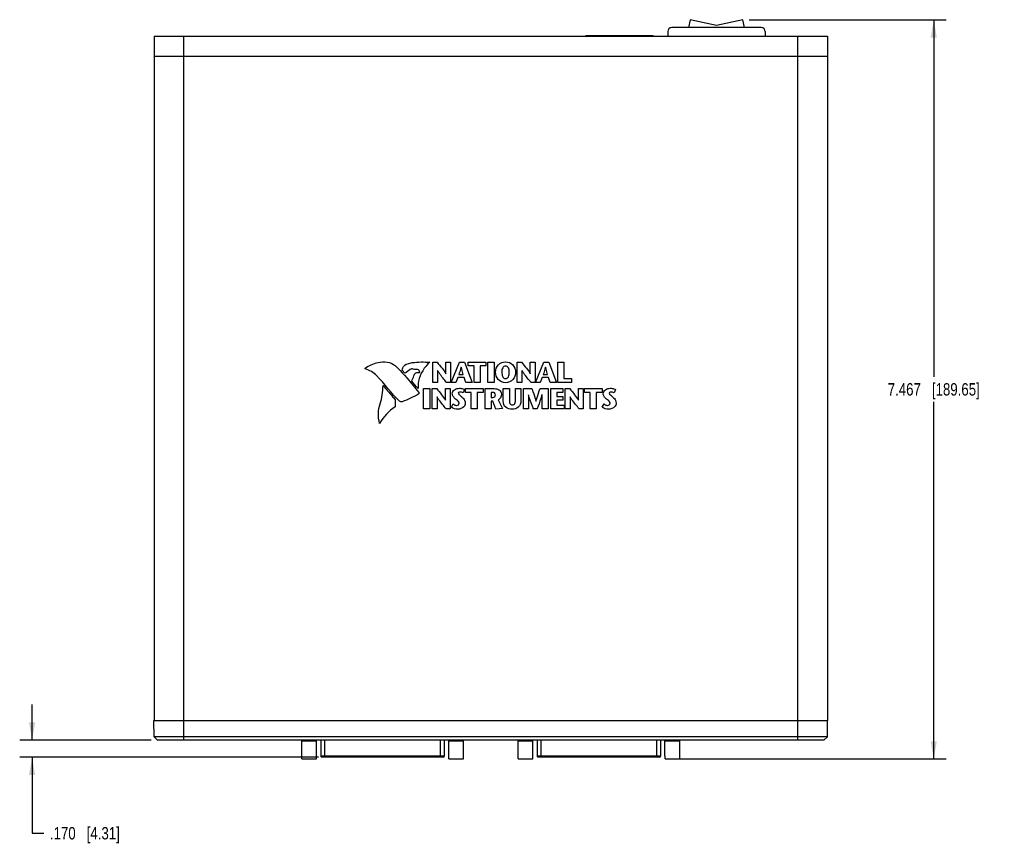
# Model space of a CAD drawing. Header units: inches. Extents: x 0 to 34, y 0 to 22.
# Tile 9 of 29: x 11.4 to 21.4, y 8.7 to 17. Entities that reach past the tile are written whole.
import ezdxf

# ---------------------------------------------------------------- set-up
doc = ezdxf.new("R2010")
doc.units = ezdxf.units.IN
doc.header["$LTSCALE"] = 1.87
doc.header["$MEASUREMENT"] = 0
doc.layers.get('0').update_dxf_attribs({"linetype": 'CONTINUOUS'})
doc.layers.add('DIMENSIONS', color=7, linetype='CONTINUOUS')
doc.styles.get("Standard").update_dxf_attribs({"font": 'txt', "width": 0.8})
doc.dimstyles.new('DIMSTYLE_1', dxfattribs={"dimtxt": 0.125, "dimasz": 0.18, "dimexe": 0.18, "dimexo": 0.0625, "dimgap": 0.09, "dimtad": 0, "dimtih": 1, "dimtoh": 1, "dimdec": 3, "dimzin": 4, "dimdsep": 46, "dimtxsty": 'STANDARD', "dimblk": '_FILLED', "dimblk1": '_FILLED', "dimblk2": '_FILLED', "dimcen": 0.09, "dimadec": 0, "dimazin": 0, "dimtp": 0.001, "dimtm": 0.001, "dimtfac": 1, "dimtdec": 3, "dimtofl": 0, "dimtmove": 0, "dimatfit": 3, "dimldrblk": '_FILLED', "dimfxl": 1, "dimtolj": 1, "dimtzin": 4, "dimarcsym": 0})

# ---------------------------------------------------------------- blocks, each defined once
blk = doc.blocks.new('_FILLED')
at = {"color": 0, "linetype": 'BYBLOCK'}
blk.add_solid([(0, 0), (-1, 0.174), (-1, -0.174)], dxfattribs=at)
blk = doc.blocks.new('*D13')
at = {"layer": 'DIMENSIONS', "color": 2, "linetype": 'CONTINUOUS'}
for p, q in [((11.5509, 9.7558), (11.5509, 10.1158)), ((12.755, 9.7558), (11.4259, 9.7558)), ((14.4443, 9.5861), (11.4259, 9.5861)), ((11.5509, 9.5861), (11.5509, 8.8166)), ((11.5509, 8.8166), (11.6684, 8.8166))]:
    blk.add_line(p, q, dxfattribs=at)
at = {"layer": 'DIMENSIONS', "color": 2, "linetype": 'CONTINUOUS', "xscale": 0.18, "yscale": 0.18, "zscale": 0.18}
for p, rotation in [((11.5509, 9.7558), 270), ((11.5509, 9.5861), 90)]:
    blk.add_blockref('_FILLED', p, dxfattribs=dict(at, rotation=rotation))
at = {"layer": 'DIMENSIONS', "color": 2, "linetype": 'CONTINUOUS', "insert": (11.7309, 8.8791), "char_height": 0.125, "width": 1.125, "attachment_point": 1, "line_spacing_factor": 0.9}
blk.add_mtext('.170{\\Ftxt.shx;\\W1.000000;\\H0.125000; }[4.31]', dxfattribs=at)
blk = doc.blocks.new('*D14')
at = {"layer": 'DIMENSIONS', "color": 2, "linetype": 'CONTINUOUS'}
for p, q in [((18.7911, 17.0331), (20.7807, 17.0331)), ((20.6557, 17.0331), (20.6557, 13.4248)), ((20.6557, 9.5666), (20.6557, 13.1748)), ((18.0053, 9.5666), (20.7807, 9.5666))]:
    blk.add_line(p, q, dxfattribs=at)
at = {"layer": 'DIMENSIONS', "color": 2, "linetype": 'CONTINUOUS', "xscale": 0.18, "yscale": 0.18, "zscale": 0.18}
for p, rotation in [((20.6557, 17.0331), 90), ((20.6557, 9.5666), 270)]:
    blk.add_blockref('_FILLED', p, dxfattribs=dict(at, rotation=rotation))
at = {"layer": 'DIMENSIONS', "color": 2, "linetype": 'CONTINUOUS', "insert": (20.6557, 13.3623), "char_height": 0.125, "width": 1.425, "attachment_point": 2, "line_spacing_factor": 0.9}
blk.add_mtext('7.467{\\Ftxt.shx;\\W1.000000;\\H0.125000; }[189.65]', dxfattribs=at)

msp = doc.modelspace()

# ---------------------------------------------------------------- linework, layer by layer
at = {"color": 7, "linetype": 'CONTINUOUS'}
for p, q in [((18.1976, 17.0331), (18.1798, 16.9528)), ((18.4631, 16.9743), (18.1976, 17.0331)), ((18.7286, 17.0331), (18.4631, 16.9743)), ((18.7464, 16.9528), (18.7286, 17.0331)), ((17.9705, 16.9128), (17.9705, 16.8658)), ((18.9145, 16.9528), (18.0105, 16.9528)), ((18.9545, 16.9128), (18.9545, 16.8658)), ((12.7825, 16.8658), (12.7825, 9.9558)), ((12.7825, 16.8658), (19.5825, 16.8658)), ((13.0825, 9.7558), (13.0825, 16.8658)), ((17.142, 16.8751), (17.142, 16.8658)), ((17.142, 16.8751), (17.8231, 16.8751)), ((17.1617, 16.8658), (17.1617, 16.8751)), ((17.2975, 16.8751), (17.2975, 16.8658)), ((17.3172, 16.8658), (17.3172, 16.8751)), ((17.3172, 16.8712), (17.4747, 16.8712)), ((17.4747, 16.8751), (17.4747, 16.8712)), ((17.48, 16.8658), (17.4825, 16.8751)), ((17.4825, 16.8751), (17.485, 16.8658)), ((17.4904, 16.8712), (17.4904, 16.8751)), ((17.4904, 16.8712), (17.6479, 16.8712)), ((17.6479, 16.8658), (17.6479, 16.8751)), ((17.6676, 16.8658), (17.6676, 16.8751)), ((17.8034, 16.8751), (17.8034, 16.8658)), ((17.8231, 16.8658), (17.8231, 16.8751)), ((19.2825, 9.7558), (19.2825, 16.8658)), ((19.5825, 16.8658), (19.5825, 9.9558)), ((12.7825, 16.6658), (19.5825, 16.6658)), ((12.7822, 9.7908), (12.7808, 9.9558)), ((12.7808, 9.9558), (19.5843, 9.9558)), ((19.5828, 9.7908), (19.5843, 9.9558)), ((12.8175, 9.7558), (12.7822, 9.7908)), ((19.5828, 9.7908), (12.7822, 9.7908)), ((19.5475, 9.7558), (12.8175, 9.7558)), ((14.2737, 9.7508), (14.4233, 9.7508)), ((14.2737, 9.6), (14.2737, 9.7508)), ((14.3092, 9.7508), (14.3092, 9.7558)), ((14.3879, 9.7508), (14.3879, 9.7558)), ((14.4233, 9.6), (14.4233, 9.7508)), ((14.4674, 9.7558), (14.4674, 9.594)), ((14.5068, 9.5861), (14.5068, 9.7558)), ((15.6741, 9.5861), (15.6741, 9.7558)), ((15.7134, 9.7558), (15.7134, 9.594)), ((15.7577, 9.7508), (15.9073, 9.7508)), ((15.7577, 9.6), (15.7577, 9.7508)), ((15.7932, 9.7508), (15.7932, 9.7558)), ((15.8719, 9.7508), (15.8719, 9.7558)), ((15.9073, 9.6), (15.9073, 9.7508)), ((16.4577, 9.7508), (16.6073, 9.7508)), ((16.4577, 9.6), (16.4577, 9.7508)), ((16.4932, 9.7508), (16.4932, 9.7558)), ((16.5719, 9.7508), (16.5719, 9.7558)), ((16.6073, 9.6), (16.6073, 9.7508)), ((16.6516, 9.7558), (16.6516, 9.594)), ((16.691, 9.5861), (16.691, 9.7558)), ((17.8583, 9.5861), (17.8583, 9.7558)), ((17.8977, 9.7558), (17.8977, 9.594)), ((17.9417, 9.7508), (18.0913, 9.7508)), ((17.9417, 9.6), (17.9417, 9.7508)), ((17.9772, 9.7508), (17.9772, 9.7558)), ((18.0559, 9.7508), (18.0559, 9.7558)), ((18.0913, 9.6), (18.0913, 9.7508)), ((19.5475, 9.7558), (19.5828, 9.7908)), ((14.2737, 9.6), (14.2748, 9.6)), ((14.2748, 9.5666), (14.2748, 9.6)), ((14.2748, 9.5666), (14.4222, 9.5666)), ((14.4222, 9.6), (14.4233, 9.6)), ((14.4222, 9.5666), (14.4222, 9.6)), ((15.7134, 9.594), (14.4674, 9.594)), ((15.7056, 9.5861), (14.4753, 9.5861)), ((15.7577, 9.6), (15.7588, 9.6)), ((15.7588, 9.5666), (15.7588, 9.6)), ((15.7588, 9.5666), (15.9062, 9.5666)), ((15.9062, 9.6), (15.9073, 9.6)), ((15.9062, 9.5666), (15.9062, 9.6)), ((16.4577, 9.6), (16.4588, 9.6)), ((16.4588, 9.5666), (16.4588, 9.6)), ((16.4588, 9.5666), (16.6062, 9.5666)), ((16.6062, 9.6), (16.6073, 9.6)), ((16.6062, 9.5666), (16.6062, 9.6)), ((17.8977, 9.594), (16.6516, 9.594)), ((17.8898, 9.5861), (16.6595, 9.5861)), ((17.9417, 9.6), (17.9428, 9.6)), ((17.9428, 9.5666), (17.9428, 9.6)), ((17.9428, 9.5666), (18.0902, 9.5666)), ((18.0902, 9.6), (18.0913, 9.6)), ((18.0902, 9.5666), (18.0902, 9.6))]:
    msp.add_line(p, q, dxfattribs=at)
at = {"color": 40, "linetype": 'CONTINUOUS'}
for p, q in [((15.5961, 13.3702), (15.5961, 13.5741)), ((15.5961, 13.5741), (15.6406, 13.5741)), ((15.7292, 13.4573), (15.7292, 13.5741)), ((15.7292, 13.5741), (15.7776, 13.5741)), ((15.7776, 13.5741), (15.7776, 13.3702)), ((15.7825, 13.3702), (15.8656, 13.5741)), ((15.8656, 13.5741), (15.9171, 13.5741)), ((15.8836, 13.524), (15.8831, 13.524)), ((15.9171, 13.5741), (15.9946, 13.3702)), ((15.9553, 13.536), (15.9553, 13.5741)), ((15.9553, 13.5741), (16.1345, 13.5741)), ((16.0142, 13.536), (15.9553, 13.536)), ((16.0142, 13.3702), (16.0142, 13.536)), ((16.0756, 13.536), (16.0756, 13.3702)), ((16.1345, 13.536), (16.0756, 13.536)), ((16.1345, 13.5741), (16.1345, 13.536)), ((16.1543, 13.3702), (16.1543, 13.5741)), ((16.1543, 13.5741), (16.2158, 13.5741)), ((16.2158, 13.5741), (16.2158, 13.3702)), ((16.4483, 13.3702), (16.4483, 13.5741)), ((16.4483, 13.5741), (16.4928, 13.5741)), ((16.5814, 13.5741), (16.6298, 13.5741)), ((16.5814, 13.4573), (16.5814, 13.5741)), ((16.6298, 13.5741), (16.6298, 13.3702)), ((16.6347, 13.3702), (16.7178, 13.5741)), ((16.7178, 13.5741), (16.7694, 13.5741)), ((16.7358, 13.524), (16.7353, 13.524)), ((16.7694, 13.5741), (16.8469, 13.3702)), ((16.8606, 13.5741), (16.922, 13.5741)), ((16.8606, 13.3702), (16.8606, 13.5741)), ((16.922, 13.5741), (16.922, 13.4084)), ((15.3151, 13.4625), (15.288, 13.4947)), ((15.6445, 13.4896), (15.6445, 13.3702)), ((15.645, 13.4896), (15.6445, 13.4896)), ((15.7286, 13.4573), (15.7292, 13.4573)), ((15.8606, 13.4512), (15.9034, 13.4512)), ((16.4966, 13.4896), (16.4966, 13.3702)), ((16.4972, 13.4896), (16.4966, 13.4896)), ((16.5808, 13.4573), (16.5814, 13.4573)), ((16.7128, 13.4512), (16.7557, 13.4512)), ((15.6445, 13.3702), (15.5961, 13.3702)), ((15.7776, 13.3702), (15.7365, 13.3702)), ((15.8306, 13.3702), (15.7825, 13.3702)), ((15.8501, 13.4188), (15.8306, 13.3702)), ((15.9134, 13.4188), (15.8501, 13.4188)), ((15.9294, 13.3702), (15.9134, 13.4188)), ((15.9946, 13.3702), (15.9294, 13.3702)), ((16.0756, 13.3702), (16.0142, 13.3702)), ((16.2158, 13.3702), (16.1543, 13.3702)), ((16.4966, 13.3702), (16.4483, 13.3702)), ((16.6298, 13.3702), (16.5887, 13.3702)), ((16.6828, 13.3702), (16.6347, 13.3702)), ((16.7023, 13.4188), (16.6828, 13.3702)), ((16.7655, 13.4188), (16.7023, 13.4188)), ((16.7816, 13.3702), (16.7655, 13.4188)), ((16.8469, 13.3702), (16.7816, 13.3702)), ((16.9966, 13.3702), (16.8606, 13.3702)), ((16.922, 13.4084), (16.9966, 13.4084)), ((16.9966, 13.4084), (16.9966, 13.3702)), ((15.5043, 13.1031), (15.5043, 13.3071)), ((15.5043, 13.3071), (15.5658, 13.3071)), ((15.5658, 13.3071), (15.5658, 13.1031)), ((15.592, 13.1031), (15.592, 13.3071)), ((15.592, 13.3071), (15.6366, 13.3071)), ((15.7251, 13.1902), (15.7251, 13.3071)), ((15.7251, 13.3071), (15.7735, 13.3071)), ((15.7735, 13.3071), (15.7735, 13.1031)), ((15.9189, 13.2969), (15.9032, 13.2648)), ((15.9265, 13.2689), (15.9265, 13.3071)), ((15.9265, 13.3071), (16.1056, 13.3071)), ((15.9853, 13.2689), (15.9265, 13.2689)), ((15.9853, 13.1031), (15.9853, 13.2689)), ((16.0468, 13.2689), (16.0468, 13.1031)), ((16.1056, 13.2689), (16.0468, 13.2689)), ((16.1056, 13.3071), (16.1056, 13.2689)), ((16.1254, 13.1031), (16.1254, 13.3071)), ((16.1254, 13.3071), (16.2164, 13.3071)), ((16.187, 13.2689), (16.187, 13.2188)), ((16.2033, 13.2689), (16.187, 13.2689)), ((16.3087, 13.3071), (16.3702, 13.3071)), ((16.3087, 13.1824), (16.3087, 13.3071)), ((16.3702, 13.3071), (16.3702, 13.2004)), ((16.4337, 13.3071), (16.4867, 13.3071)), ((16.4337, 13.2013), (16.4337, 13.3071)), ((16.4867, 13.3071), (16.4867, 13.1838)), ((16.5141, 13.3071), (16.5974, 13.3071)), ((16.5141, 13.1031), (16.5141, 13.3071)), ((16.5631, 13.2459), (16.5625, 13.2459)), ((16.5625, 13.2459), (16.5625, 13.1031)), ((16.6799, 13.3071), (16.7615, 13.3071)), ((16.7, 13.2459), (16.6994, 13.2459)), ((16.7, 13.1031), (16.7, 13.2459)), ((16.7615, 13.3071), (16.7615, 13.1031)), ((16.7877, 13.3071), (16.9116, 13.3071)), ((16.7877, 13.1031), (16.7877, 13.3071)), ((16.9116, 13.2689), (16.8492, 13.2689)), ((16.8492, 13.2689), (16.8492, 13.2287)), ((16.8492, 13.2287), (16.9101, 13.2287)), ((16.9101, 13.2287), (16.9101, 13.1905)), ((16.9116, 13.3071), (16.9116, 13.2689)), ((16.9352, 13.3071), (16.9797, 13.3071)), ((16.9352, 13.1031), (16.9352, 13.3071)), ((17.0683, 13.3071), (17.1167, 13.3071)), ((17.0683, 13.1902), (17.0683, 13.3071)), ((17.1167, 13.3071), (17.1167, 13.1031)), ((17.1277, 13.3071), (17.3069, 13.3071)), ((17.1277, 13.2689), (17.1277, 13.3071)), ((17.1866, 13.2689), (17.1277, 13.2689)), ((17.1866, 13.1031), (17.1866, 13.2689)), ((17.3069, 13.2689), (17.2481, 13.2689)), ((17.2481, 13.2689), (17.2481, 13.1031)), ((17.3069, 13.3071), (17.3069, 13.2689)), ((17.443, 13.2969), (17.4272, 13.2648)), ((15.217, 13.1955), (15.216, 13.1235)), ((15.6404, 13.2226), (15.6404, 13.1031)), ((15.6409, 13.2226), (15.6404, 13.2226)), ((15.7246, 13.1902), (15.7251, 13.1902)), ((15.7846, 13.1183), (15.8032, 13.1521)), ((16.187, 13.2188), (16.2044, 13.2188)), ((16.187, 13.1803), (16.187, 13.1031)), ((16.203, 13.1803), (16.187, 13.1803)), ((16.2353, 13.0996), (16.203, 13.1803)), ((16.256, 13.1937), (16.3012, 13.1063)), ((16.6391, 13.1815), (16.6397, 13.1815)), ((16.9101, 13.1905), (16.8492, 13.1905)), ((16.8492, 13.1905), (16.8492, 13.1413)), ((16.8492, 13.1413), (16.9241, 13.1413)), ((16.9241, 13.1413), (16.9241, 13.1031)), ((16.9841, 13.2226), (16.9835, 13.2226)), ((16.9835, 13.2226), (16.9835, 13.1031)), ((17.0677, 13.1902), (17.0683, 13.1902)), ((17.3086, 13.1183), (17.3273, 13.1521)), ((15.5658, 13.1031), (15.5043, 13.1031)), ((15.6404, 13.1031), (15.592, 13.1031)), ((15.7735, 13.1031), (15.7324, 13.1031)), ((16.0468, 13.1031), (15.9853, 13.1031)), ((16.187, 13.1031), (16.1254, 13.1031)), ((16.3012, 13.1063), (16.2353, 13.0996)), ((16.5625, 13.1031), (16.5141, 13.1031)), ((16.651, 13.1031), (16.6123, 13.1031)), ((16.7615, 13.1031), (16.7, 13.1031)), ((16.9241, 13.1031), (16.7877, 13.1031)), ((16.9835, 13.1031), (16.9352, 13.1031)), ((17.1167, 13.1031), (17.0756, 13.1031)), ((17.2481, 13.1031), (17.1866, 13.1031))]:
    msp.add_line(p, q, dxfattribs=at)
at = {"color": 7, "linetype": 'CONTINUOUS'}
for centre, radius, start, end in [((18.0105, 16.9128), 0.04, 90, 180), ((18.9145, 16.9128), 0.04, 0, 90), ((14.4753, 9.594), 0.00787, 180, 270.00002), ((15.7056, 9.594), 0.00787, 270, 0), ((16.6595, 9.594), 0.00787, 180, 270.00002), ((17.8898, 9.594), 0.00787, 270, 0)]:
    msp.add_arc(centre, radius, start, end, dxfattribs=at)
at = {"color": 40, "linetype": 'CONTINUOUS'}
for points in [[(14.9135, 13.5133), (14.9528, 13.5401), (14.9976, 13.5616), (15.0443, 13.5701)], [(14.9157, 13.5065), (14.9134, 13.5072), (14.9116, 13.512), (14.9135, 13.5133)], [(15.0304, 13.4383), (14.9987, 13.4695), (14.9582, 13.4933), (14.9157, 13.5065)], [(15.2616, 13.1811), (15.1763, 13.2586), (15.1125, 13.3574), (15.0304, 13.4383)], [(15.3694, 13.501), (15.3497, 13.4909), (15.3363, 13.4691), (15.3151, 13.4625)], [(15.3923, 13.5053), (15.3851, 13.5082), (15.3763, 13.5045), (15.3694, 13.501)], [(15.3843, 13.3838), (15.3927, 13.4003), (15.4014, 13.417), (15.4062, 13.4349)], [(15.0654, 13.1531), (15.0865, 13.2119), (15.0916, 13.2759), (15.0945, 13.3383)], [(15.4508, 13.3073), (15.4246, 13.3287), (15.4073, 13.3591), (15.3843, 13.3838)], [(15.4548, 13.2532), (15.4016, 13.2228), (15.3458, 13.1964), (15.2883, 13.1752)], [(15.4547, 13.2688), (15.458, 13.2648), (15.4594, 13.2558), (15.4548, 13.2532)], [(15.9032, 13.2648), (15.8943, 13.2702), (15.8835, 13.2724), (15.8731, 13.2724)], [(17.4272, 13.2648), (17.4184, 13.2702), (17.4075, 13.2724), (17.3972, 13.2724)], [(15.0591, 12.9564), (15.0441, 13.0203), (15.0434, 13.0913), (15.0654, 13.1531)], [(15.2883, 13.1752), (15.2797, 13.172), (15.2683, 13.175), (15.2616, 13.1811)], [(15.216, 13.1235), (15.1537, 13.0792), (15.0986, 13.0218), (15.0591, 12.9564)], [(15.8487, 13.0996), (15.8264, 13.0996), (15.8019, 13.1043), (15.7846, 13.1183)], [(17.3728, 13.0996), (17.3505, 13.0996), (17.326, 13.1043), (17.3086, 13.1183)]]:
    msp.add_open_spline(points, degree=3, dxfattribs=at)
for points, knots in [([(15.0443, 13.5701), (15.075, 13.5757), (15.1367, 13.583), (15.1982, 13.5584), (15.2198, 13.5377)], [0, 0, 0, 0, 0.510441, 1, 1, 1, 1]), ([(15.2198, 13.5377), (15.2837, 13.476), (15.3617, 13.3855), (15.4359, 13.2925), (15.4547, 13.2688)], [0, 0, 0, 0, 0.745954, 1, 1, 1, 1]), ([(15.288, 13.4947), (15.2884, 13.5022), (15.296, 13.531), (15.3223, 13.5529), (15.3433, 13.5589)], [0, 0, 0, 0, 0.256637, 1, 1, 1, 1]), ([(15.3433, 13.5589), (15.3586, 13.5633), (15.4326, 13.5803), (15.5091, 13.5751), (15.5687, 13.5756)], [0, 0, 0, 0, 0.211294, 1, 1, 1, 1]), ([(15.5687, 13.5756), (15.5128, 13.5256), (15.4524, 13.4337), (15.4476, 13.3322), (15.4508, 13.3073)], [0, 0, 0, 0, 0.749463, 1, 1, 1, 1]), ([(15.6406, 13.5741), (15.6573, 13.5537), (15.6878, 13.5158), (15.7182, 13.4771), (15.7286, 13.4573)], [0, 0, 0, 0, 0.540206, 1, 1, 1, 1]), ([(15.8831, 13.524), (15.8812, 13.5172), (15.8743, 13.4928), (15.8661, 13.4687), (15.8606, 13.4512)], [0, 0, 0, 0, 0.276626, 1, 1, 1, 1]), ([(15.9034, 13.4512), (15.8986, 13.4687), (15.8916, 13.4929), (15.8853, 13.5173), (15.8836, 13.524)], [0, 0, 0, 0, 0.722494, 1, 1, 1, 1]), ([(16.2307, 13.4745), (16.2307, 13.5006), (16.2506, 13.5559), (16.3058, 13.5776), (16.332, 13.5776)], [0, 0, 0, 0, 0.499329, 1, 1, 1, 1]), ([(16.332, 13.5351), (16.321, 13.5351), (16.295, 13.5177), (16.2948, 13.4894), (16.2948, 13.4745)], [0, 0, 0, 0, 0.424652, 1, 1, 1, 1]), ([(16.332, 13.5776), (16.3582, 13.5776), (16.4134, 13.5559), (16.4334, 13.5006), (16.4334, 13.4745)], [0, 0, 0, 0, 0.500788, 1, 1, 1, 1]), ([(16.3693, 13.4745), (16.3693, 13.4894), (16.3691, 13.5177), (16.343, 13.5351), (16.332, 13.5351)], [0, 0, 0, 0, 0.574899, 1, 1, 1, 1]), ([(16.4928, 13.5741), (16.5095, 13.5537), (16.54, 13.5158), (16.5704, 13.4772), (16.5808, 13.4573)], [0, 0, 0, 0, 0.540206, 1, 1, 1, 1]), ([(16.7353, 13.524), (16.7334, 13.5172), (16.7265, 13.4928), (16.7183, 13.4687), (16.7128, 13.4512)], [0, 0, 0, 0, 0.276626, 1, 1, 1, 1]), ([(16.7557, 13.4512), (16.7508, 13.4687), (16.7438, 13.4929), (16.7375, 13.5173), (16.7358, 13.524)], [0, 0, 0, 0, 0.722531, 1, 1, 1, 1]), ([(15.4545, 13.4971), (15.4399, 13.5011), (15.4183, 13.4979), (15.3978, 13.5032), (15.3923, 13.5053)], [0, 0, 0, 0, 0.72176, 1, 1, 1, 1]), ([(15.4062, 13.4349), (15.4093, 13.4468), (15.4247, 13.4705), (15.4516, 13.472), (15.4639, 13.4716)], [0, 0, 0, 0, 0.500529, 1, 1, 1, 1]), ([(15.4639, 13.4716), (15.4651, 13.4716), (15.4638, 13.4782), (15.463, 13.4846), (15.4597, 13.4957), (15.4545, 13.4971)], [0, 0, 0, 0, 0.132001, 0.432373, 1, 1, 1, 1]), ([(15.7365, 13.3702), (15.7116, 13.4004), (15.6789, 13.4385), (15.6506, 13.4801), (15.645, 13.4896)], [0, 0, 0, 0, 0.779688, 1, 1, 1, 1]), ([(16.332, 13.3667), (16.3052, 13.3667), (16.2473, 13.389), (16.2307, 13.4474), (16.2307, 13.4745)], [0, 0, 0, 0, 0.496788, 1, 1, 1, 1]), ([(16.2948, 13.4745), (16.2948, 13.4586), (16.2958, 13.4355), (16.3135, 13.4122), (16.326, 13.4092), (16.332, 13.4092)], [0, 0, 0, 0, 0.572571, 0.784442, 1, 1, 1, 1]), ([(16.4334, 13.4745), (16.4334, 13.4474), (16.4168, 13.389), (16.3588, 13.3667), (16.332, 13.3667)], [0, 0, 0, 0, 0.503014, 1, 1, 1, 1]), ([(16.332, 13.4092), (16.338, 13.4092), (16.3505, 13.4122), (16.3683, 13.4355), (16.3693, 13.4586), (16.3693, 13.4745)], [0, 0, 0, 0, 0.216048, 0.427918, 1, 1, 1, 1]), ([(16.5887, 13.3702), (16.5638, 13.4004), (16.5311, 13.4385), (16.5027, 13.4801), (16.4972, 13.4896)], [0, 0, 0, 0, 0.779655, 1, 1, 1, 1]), ([(15.0945, 13.3383), (15.1256, 13.3024), (15.1672, 13.2555), (15.2074, 13.2073), (15.217, 13.1955)], [0, 0, 0, 0, 0.756287, 1, 1, 1, 1]), ([(15.6366, 13.3071), (15.6532, 13.2866), (15.6837, 13.2488), (15.7141, 13.2101), (15.7246, 13.1902)], [0, 0, 0, 0, 0.540127, 1, 1, 1, 1]), ([(15.7942, 13.2558), (15.7942, 13.2708), (15.8138, 13.3032), (15.8481, 13.3106), (15.8656, 13.3106)], [0, 0, 0, 0, 0.462113, 1, 1, 1, 1]), ([(15.828, 13.2013), (15.8192, 13.209), (15.8011, 13.2227), (15.7942, 13.2455), (15.7942, 13.2558)], [0, 0, 0, 0, 0.531894, 1, 1, 1, 1]), ([(15.8731, 13.2724), (15.8705, 13.2724), (15.8628, 13.272), (15.8551, 13.265), (15.8551, 13.2599)], [0, 0, 0, 0, 0.340081, 1, 1, 1, 1]), ([(15.8551, 13.2599), (15.8551, 13.2531), (15.8703, 13.2386), (15.8838, 13.2285), (15.8921, 13.2208)], [0, 0, 0, 0, 0.371997, 1, 1, 1, 1]), ([(15.8656, 13.3106), (15.8717, 13.3106), (15.8901, 13.3089), (15.9084, 13.3034), (15.9189, 13.2969)], [0, 0, 0, 0, 0.330957, 1, 1, 1, 1]), ([(16.2289, 13.2439), (16.2289, 13.251), (16.2244, 13.2665), (16.2094, 13.2689), (16.2033, 13.2689)], [0, 0, 0, 0, 0.539062, 1, 1, 1, 1]), ([(16.2044, 13.2188), (16.2112, 13.2188), (16.2244, 13.2247), (16.2289, 13.2379), (16.2289, 13.2439)], [0, 0, 0, 0, 0.531708, 1, 1, 1, 1]), ([(16.2164, 13.3071), (16.2353, 13.3071), (16.2731, 13.3029), (16.2904, 13.2673), (16.2904, 13.2526)], [0, 0, 0, 0, 0.563701, 1, 1, 1, 1]), ([(16.2904, 13.2526), (16.2904, 13.2396), (16.285, 13.2147), (16.2656, 13.1985), (16.256, 13.1937)], [0, 0, 0, 0, 0.546966, 1, 1, 1, 1]), ([(16.6123, 13.1031), (16.6081, 13.1143), (16.5905, 13.1615), (16.5741, 13.2091), (16.5631, 13.2459)], [0, 0, 0, 0, 0.237353, 1, 1, 1, 1]), ([(16.5974, 13.3071), (16.6009, 13.2973), (16.6158, 13.2558), (16.6298, 13.2139), (16.6391, 13.1815)], [0, 0, 0, 0, 0.235689, 1, 1, 1, 1]), ([(16.6397, 13.1815), (16.6428, 13.193), (16.6551, 13.2352), (16.6695, 13.2767), (16.6799, 13.3071)], [0, 0, 0, 0, 0.270724, 1, 1, 1, 1]), ([(16.6994, 13.2459), (16.6956, 13.233), (16.6808, 13.185), (16.6637, 13.1377), (16.651, 13.1031)], [0, 0, 0, 0, 0.267499, 1, 1, 1, 1]), ([(16.9797, 13.3071), (16.9964, 13.2866), (17.0269, 13.2488), (17.0572, 13.2101), (17.0677, 13.1902)], [0, 0, 0, 0, 0.540083, 1, 1, 1, 1]), ([(17.3183, 13.2558), (17.3183, 13.2708), (17.3379, 13.3033), (17.3722, 13.3106), (17.3897, 13.3106)], [0, 0, 0, 0, 0.462012, 1, 1, 1, 1]), ([(17.352, 13.2013), (17.3432, 13.209), (17.3252, 13.2227), (17.3183, 13.2455), (17.3183, 13.2558)], [0, 0, 0, 0, 0.531709, 1, 1, 1, 1]), ([(17.3972, 13.2724), (17.3946, 13.2724), (17.3869, 13.272), (17.3792, 13.265), (17.3792, 13.2599)], [0, 0, 0, 0, 0.340418, 1, 1, 1, 1]), ([(17.3792, 13.2599), (17.3792, 13.2531), (17.3944, 13.2387), (17.4078, 13.2285), (17.4161, 13.2208)], [0, 0, 0, 0, 0.372108, 1, 1, 1, 1]), ([(17.3897, 13.3106), (17.3958, 13.3106), (17.4142, 13.3089), (17.4325, 13.3034), (17.443, 13.2969)], [0, 0, 0, 0, 0.330633, 1, 1, 1, 1]), ([(15.7324, 13.1031), (15.7075, 13.1333), (15.6748, 13.1715), (15.6465, 13.213), (15.6409, 13.2226)], [0, 0, 0, 0, 0.779654, 1, 1, 1, 1]), ([(15.8032, 13.1521), (15.8106, 13.1464), (15.8219, 13.1394), (15.8347, 13.1378), (15.8382, 13.1378)], [0, 0, 0, 0, 0.726852, 1, 1, 1, 1]), ([(15.8638, 13.1591), (15.8638, 13.1631), (15.8571, 13.1818), (15.8392, 13.1915), (15.828, 13.2013)], [0, 0, 0, 0, 0.211419, 1, 1, 1, 1]), ([(15.8382, 13.1378), (15.8442, 13.1378), (15.8573, 13.1402), (15.8638, 13.153), (15.8638, 13.1591)], [0, 0, 0, 0, 0.497913, 1, 1, 1, 1]), ([(15.9247, 13.1596), (15.9247, 13.1464), (15.9092, 13.1106), (15.8704, 13.0996), (15.8487, 13.0996)], [0, 0, 0, 0, 0.378654, 1, 1, 1, 1]), ([(15.8921, 13.2208), (15.9021, 13.2115), (15.9197, 13.1941), (15.9247, 13.1697), (15.9247, 13.1596)], [0, 0, 0, 0, 0.577554, 1, 1, 1, 1]), ([(16.3987, 13.0996), (16.3763, 13.0996), (16.3249, 13.1077), (16.3087, 13.1593), (16.3087, 13.1824)], [0, 0, 0, 0, 0.493103, 1, 1, 1, 1]), ([(16.3702, 13.2004), (16.3702, 13.1922), (16.3707, 13.1777), (16.3744, 13.1583), (16.3851, 13.1441), (16.3962, 13.1422), (16.4017, 13.1422)], [0, 0, 0, 0, 0.329161, 0.582003, 0.781545, 1, 1, 1, 1]), ([(16.4867, 13.1838), (16.4867, 13.1604), (16.4698, 13.1103), (16.4202, 13.0996), (16.3987, 13.0996)], [0, 0, 0, 0, 0.521188, 1, 1, 1, 1]), ([(16.4017, 13.1422), (16.411, 13.1422), (16.4342, 13.1601), (16.4337, 13.1863), (16.4337, 13.2013)], [0, 0, 0, 0, 0.384541, 1, 1, 1, 1]), ([(17.0756, 13.1031), (17.0506, 13.1333), (17.0179, 13.1714), (16.9896, 13.213), (16.9841, 13.2226)], [0, 0, 0, 0, 0.779696, 1, 1, 1, 1]), ([(17.3273, 13.1521), (17.3346, 13.1464), (17.346, 13.1394), (17.3588, 13.1378), (17.3622, 13.1378)], [0, 0, 0, 0, 0.726745, 1, 1, 1, 1]), ([(17.3879, 13.1591), (17.3879, 13.1631), (17.3812, 13.1818), (17.3633, 13.1915), (17.352, 13.2013)], [0, 0, 0, 0, 0.211349, 1, 1, 1, 1]), ([(17.3622, 13.1378), (17.3683, 13.1378), (17.3813, 13.1402), (17.3879, 13.153), (17.3879, 13.1591)], [0, 0, 0, 0, 0.497913, 1, 1, 1, 1]), ([(17.4488, 13.1596), (17.4488, 13.1464), (17.4333, 13.1106), (17.3945, 13.0996), (17.3728, 13.0996)], [0, 0, 0, 0, 0.378727, 1, 1, 1, 1]), ([(17.4161, 13.2208), (17.4262, 13.2115), (17.4438, 13.1941), (17.4488, 13.1697), (17.4488, 13.1596)], [0, 0, 0, 0, 0.577612, 1, 1, 1, 1])]:
    msp.add_open_spline(points, degree=3, knots=knots, dxfattribs=at)

# ---------------------------------------------------------------- dimensions: what is measured, and where the dimension line sits
at = {"layer": 'DIMENSIONS', "color": 2, "linetype": 'CONTINUOUS'}
for base, p1, p2, picture, middle in [((20.6557, 9.56656), (18.79113, 17.03314), (18.00534, 9.56656), '*D14', (20.5057, 13.29985)), ((11.5509, 9.5861), (12.755, 9.7558), (14.4443, 9.5861), '*D13', (12.2934, 8.8166))]:
    dim = msp.add_linear_dim(base=base, p1=p1, p2=p2, angle=270, dimstyle='DIMSTYLE_1', dxfattribs=at)
    dim.commit()
    dim.dimension.update_dxf_attribs({"geometry": picture, "text_midpoint": middle, "dimtype": 160})

doc.saveas('drawing.dxf')
